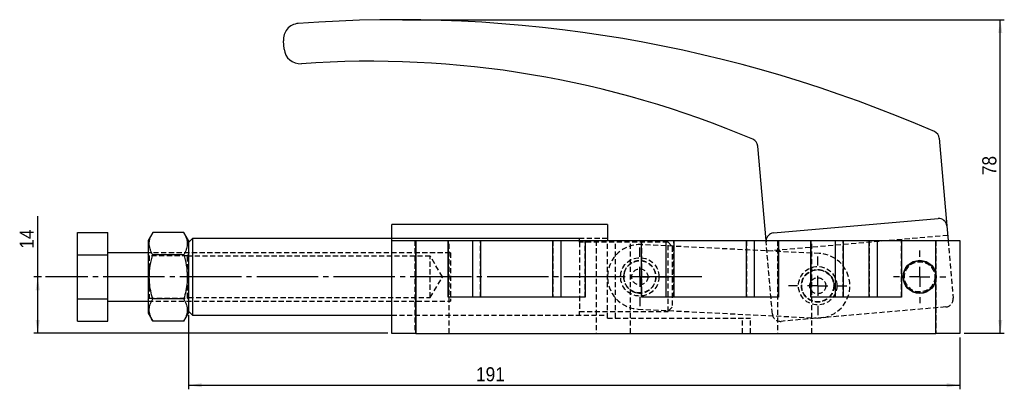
# Model space of a CAD drawing. Extents: x 29 to 410, y 8 to 283.
# Tile 2 of 3: x 29 to 274, y 192 to 283. Entities that reach past the tile are written whole.
import ezdxf

# ---------------------------------------------------------------- set-up
doc = ezdxf.new("R2010")
doc.units = 0
for name, pattern in [('SLD-MISTA-LONGA', [19.05, 15.24, -1.27, 1.27, -1.27]), ('SLD-SÓLIDA', [0]), ('SLD-TRACEJADA', [1.905, 1.27, -0.635])]:
    doc.linetypes.add(name, pattern=pattern)
doc.layers.get('0').update_dxf_attribs({"linetype": 'CONTINUOUS'})
doc.styles.add('SLDTEXTSTYLE0', font='GOTHIC.TTF', dxfattribs={"width": 0.913})
doc.dimstyles.new('SLDDIMSTYLE0', dxfattribs={"dimtxt": 3.5, "dimasz": 3.302, "dimexe": 0, "dimexo": 0.0625, "dimgap": 0.875, "dimtad": 1, "dimrnd": 1e-09, "dimzin": 12, "dimtxsty": 'SLDTEXTSTYLE0', "dimsah": 1, "dimcen": 0.09, "dimazin": 3, "dimtfac": 1, "dimtofl": 0, "dimtmove": 0, "dimatfit": 3, "dimtolj": 1, "dimtzin": 12})
doc.dimstyles.new('SLDDIMSTYLE1', dxfattribs={"dimtxt": 3.5, "dimasz": 3.302, "dimexe": 0, "dimexo": 0.0625, "dimgap": 0.875, "dimtad": 1, "dimdec": 0, "dimrnd": 1e-09, "dimzin": 12, "dimtxsty": 'SLDTEXTSTYLE0', "dimsah": 1, "dimcen": 0.09, "dimazin": 3, "dimtfac": 1, "dimtofl": 0, "dimtmove": 0, "dimatfit": 3, "dimtolj": 1, "dimtzin": 12})
doc.dimstyles.new('SLDDIMSTYLE2', dxfattribs={"dimtxt": 3.5, "dimasz": 3.302, "dimexe": 0, "dimexo": 0.0625, "dimgap": 0.875, "dimtad": 1, "dimdec": 0, "dimrnd": 1e-09, "dimzin": 12, "dimtxsty": 'SLDTEXTSTYLE0', "dimsah": 1, "dimcen": 0.09, "dimazin": 3, "dimtfac": 1, "dimtdec": 0, "dimtofl": 0, "dimtmove": 0, "dimatfit": 3, "dimtolj": 1, "dimtzin": 12})

# ---------------------------------------------------------------- blocks, each defined once
blk = doc.blocks.new('*D1')
for p, q in [((33.7, 219.62), (33.7, 234.65)), ((34.65, 219.62), (32.7, 219.62)), ((33.7, 205.62), (33.7, 219.62)), ((120.55, 205.62), (32.7, 205.62))]:
    blk.add_line(p, q)
for points in [[(33.7, 219.62), (33.19, 216.32), (34.21, 216.32)], [(33.7, 205.62), (34.21, 208.92), (33.19, 208.92)]]:
    blk.add_solid(points)
at = {"insert": (29.23, 226.63, 0.1), "char_height": 3.5, "attachment_point": 1, "rotation": 90, "style": 'SLDTEXTSTYLE0'}
blk.add_mtext('14', dxfattribs=at)
blk = doc.blocks.new('*D2')
for p, q in [((124.2, 283.38), (273.55, 283.38)), ((272.55, 205.62), (272.55, 283.38)), ((263.55, 205.62), (273.55, 205.62))]:
    blk.add_line(p, q)
for points in [[(272.55, 283.38), (272.04, 280.07), (273.06, 280.07)], [(272.55, 205.62), (273.06, 208.92), (272.04, 208.92)]]:
    blk.add_solid(points)
at = {"insert": (268.08, 244.84, 0.1), "char_height": 3.5, "attachment_point": 1, "rotation": 90, "style": 'SLDTEXTSTYLE0'}
blk.add_mtext('78', dxfattribs=at)
blk = doc.blocks.new('*D3')
for p, q in [((71.1, 210.09), (71.1, 191.75)), ((262.55, 204.62), (262.55, 191.75)), ((71.1, 192.75), (262.55, 192.75))]:
    blk.add_line(p, q)
for points in [[(71.1, 192.75), (74.4, 192.24), (74.4, 193.25)], [(262.55, 192.75), (259.25, 193.25), (259.25, 192.24)]]:
    blk.add_solid(points)
at = {"insert": (142.47, 197.22, 0.1), "char_height": 3.5, "attachment_point": 1, "style": 'SLDTEXTSTYLE0'}
blk.add_mtext('191', dxfattribs=at)
blk = doc.blocks.new('SW_CENTERMARKSYMBOL_0')
at = {"color": 0}
for p, q in [((0, 5), (0, 7.2625)), ((0, 0), (0, 2.5)), ((-5, 0), (-7.2625, 0)), ((0, 0), (-2.5, 0)), ((0, 0), (0, -2.5)), ((0, 0), (2.5, 0)), ((5, 0), (7.2625, 0)), ((0, -5), (0, -7.2625))]:
    blk.add_line(p, q, dxfattribs=at)
blk = doc.blocks.new('SW_CENTERMARKSYMBOL_1')
at = {"color": 0}
for p, q in [((0, 5), (0, 7.2625)), ((0, 0), (0, 2.5)), ((-5, 0), (-7.2625, 0)), ((0, 0), (-2.5, 0)), ((0, 0), (0, -2.5)), ((0, 0), (2.5, 0)), ((5, 0), (7.2625, 0)), ((0, -5), (0, -7.2625))]:
    blk.add_line(p, q, dxfattribs=at)
blk = doc.blocks.new('SW_CENTERMARKSYMBOL_2')
at = {"color": 0}
for p, q in [((0, 5), (0, 6.5)), ((0, 0), (0, 2.5)), ((-5, 0), (-6.5, 0)), ((0, 0), (-2.5, 0)), ((0, 0), (0, -2.5)), ((0, 0), (2.5, 0)), ((5, 0), (6.5, 0)), ((0, -5), (0, -6.5))]:
    blk.add_line(p, q, dxfattribs=at)

msp = doc.modelspace()

# ---------------------------------------------------------------- linework, layer by layer
at = {"color": 7, "linetype": 'SLD-SÓLIDA'}
for p, q in [((94.849, 276.11), (94.675, 278.111)), ((214.423, 228.618), (212.381, 252.056)), ((257.384, 253.981), (259.277, 232.25)), ((175.048, 232.618), (121.548, 232.618)), ((121.548, 228.618), (121.548, 232.618)), ((175.048, 232.618), (175.048, 228.618)), ((216.266, 230.51), (257.111, 234.068)), ((259.277, 232.25), (259.593, 228.618)), ((43.599, 230.588), (51.099, 230.588)), ((43.599, 225.103), (43.599, 230.588)), ((51.099, 225.103), (51.099, 230.588)), ((62.236, 230.588), (61.099, 228.618)), ((69.962, 230.588), (62.236, 230.588)), ((71.099, 228.618), (69.962, 230.588)), ((61.099, 228.618), (61.099, 219.618)), ((72.099, 229.143), (71.099, 228.143)), ((71.099, 228.618), (71.099, 219.618)), ((121.548, 229.143), (72.099, 229.143)), ((72.099, 229.143), (72.099, 210.093)), ((121.548, 205.618), (121.548, 228.618)), ((121.548, 228.618), (127.548, 228.618)), ((127.548, 228.618), (127.548, 205.618)), ((127.548, 228.618), (135.548, 228.618)), ((135.548, 214.618), (135.548, 228.618)), ((135.548, 228.618), (141.548, 228.618)), ((141.548, 228.618), (141.548, 214.618)), ((141.548, 228.618), (143.548, 228.618)), ((143.548, 228.618), (143.548, 214.618)), ((143.548, 228.618), (161.548, 228.618)), ((161.548, 214.618), (161.548, 228.618)), ((161.548, 228.618), (163.548, 228.618)), ((163.548, 214.618), (163.548, 228.618)), ((163.548, 228.618), (169.548, 228.618)), ((169.548, 228.618), (169.548, 214.618)), ((169.548, 228.618), (183.548, 228.618)), ((183.548, 214.618), (183.548, 228.618)), ((183.548, 228.618), (189.548, 228.618)), ((189.548, 228.618), (189.548, 214.618)), ((189.548, 228.618), (191.548, 228.618)), ((191.548, 228.618), (191.548, 214.618)), ((191.548, 228.618), (209.548, 228.618)), ((209.548, 214.618), (209.548, 228.618)), ((209.548, 228.618), (211.548, 228.618)), ((211.548, 214.618), (211.548, 228.618)), ((211.548, 228.618), (217.548, 228.618)), ((217.548, 228.618), (217.548, 214.618)), ((217.548, 228.618), (225.548, 228.618)), ((225.548, 214.618), (225.548, 228.618)), ((225.548, 228.618), (231.548, 228.618)), ((231.548, 228.618), (231.548, 214.618)), ((231.548, 228.618), (233.548, 228.618)), ((233.548, 228.618), (233.548, 214.618)), ((233.548, 228.618), (240.048, 228.618)), ((240.048, 214.618), (240.048, 228.618)), ((240.048, 228.618), (242.048, 228.618)), ((242.048, 214.618), (242.048, 228.618)), ((242.048, 228.618), (248.048, 228.618)), ((248.048, 228.618), (248.048, 214.618)), ((248.048, 228.618), (256.548, 228.618)), ((256.548, 219.618), (256.548, 228.618)), ((256.548, 228.618), (262.548, 228.618)), ((262.548, 228.618), (262.548, 205.618)), ((43.599, 214.133), (43.599, 225.103)), ((43.599, 225.103), (51.099, 225.103)), ((61.099, 225.618), (51.099, 225.618)), ((51.099, 214.133), (51.099, 225.103)), ((69.962, 225.103), (62.236, 225.103)), ((61.099, 219.618), (61.099, 210.618)), ((71.099, 219.618), (71.099, 210.618)), ((256.548, 205.618), (256.548, 219.618)), ((43.599, 214.133), (51.099, 214.133)), ((43.599, 208.648), (43.599, 214.133)), ((51.099, 208.648), (51.099, 214.133)), ((51.099, 213.618), (61.099, 213.618)), ((69.962, 214.133), (62.236, 214.133)), ((169.548, 214.618), (135.548, 214.618)), ((217.548, 214.618), (183.548, 214.618)), ((248.048, 214.618), (225.548, 214.618)), ((61.099, 210.618), (62.236, 208.648)), ((69.962, 208.648), (71.099, 210.618)), ((71.099, 211.093), (72.099, 210.093)), ((43.599, 208.648), (51.099, 208.648)), ((69.962, 208.648), (62.236, 208.648)), ((72.099, 210.093), (121.548, 210.093)), ((127.548, 205.618), (121.548, 205.618)), ((127.548, 205.618), (256.548, 205.618)), ((262.548, 205.618), (256.548, 205.618))]:
    msp.add_line(p, q, dxfattribs=at)
at = {"color": 7, "linetype": 'SLD-TRACEJADA'}
for p, q in [((214.647, 226.052), (259.477, 229.958)), ((168.099, 229.143), (121.548, 229.143)), ((175.048, 229.143), (121.548, 229.143)), ((127.298, 228.618), (127.298, 205.618)), ((127.548, 205.618), (127.548, 228.618)), ((135.548, 228.618), (135.548, 214.618)), ((135.798, 205.618), (135.798, 228.618)), ((143.548, 214.618), (143.548, 228.618)), ((161.548, 228.618), (161.548, 214.618)), ((168.099, 228.239), (168.099, 229.143)), ((190.099, 228.239), (168.099, 228.239)), ((168.099, 228.239), (168.099, 210.997)), ((169.548, 214.618), (169.548, 228.618)), ((172.298, 228.618), (172.298, 205.618)), ((175.048, 209.418), (175.048, 228.618)), ((177.048, 209.418), (177.048, 228.618)), ((180.798, 205.618), (180.798, 228.618)), ((227.643, 225.403), (183.498, 227.608)), ((183.548, 228.618), (183.548, 214.618)), ((190.099, 210.997), (190.099, 228.239)), ((190.099, 228.239), (191.099, 227.119)), ((191.548, 214.618), (191.548, 228.618)), ((209.548, 228.618), (209.548, 214.618)), ((214.447, 228.344), (214.423, 228.618)), ((214.442, 228.618), (214.447, 228.344)), ((216.009, 210.412), (214.447, 228.344)), ((217.298, 228.618), (217.298, 205.618)), ((217.548, 214.618), (217.548, 228.618)), ((225.548, 228.618), (225.548, 214.618)), ((225.798, 205.618), (225.798, 228.618)), ((233.548, 214.618), (233.548, 228.618)), ((240.048, 228.618), (240.048, 214.618)), ((248.048, 214.618), (248.048, 228.618)), ((256.548, 228.618), (256.548, 219.618)), ((259.593, 228.618), (260.839, 214.318)), ((136.099, 225.618), (61.099, 225.618)), ((61.366, 224.868), (61.099, 225.249)), ((61.366, 224.868), (61.366, 214.368)), ((70.832, 224.868), (61.366, 224.868)), ((71.099, 225.249), (70.832, 224.868)), ((70.832, 219.618), (70.832, 224.868)), ((136.099, 225.618), (136.099, 213.618)), ((191.099, 227.119), (191.099, 212.116)), ((131.099, 224.718), (71.099, 224.718)), ((131.099, 214.518), (131.099, 224.718)), ((134.163, 219.618), (131.099, 224.718)), ((70.832, 214.368), (70.832, 219.618)), ((131.099, 214.518), (134.163, 219.618)), ((256.548, 219.618), (256.548, 205.618)), ((182.596, 215.65), (183.099, 215.618)), ((182.897, 215.573), (183.44, 215.582)), ((183.099, 215.618), (183.307, 215.623)), ((61.099, 213.986), (61.366, 214.368)), ((61.099, 213.618), (136.099, 213.618)), ((61.366, 214.368), (70.832, 214.368)), ((70.832, 214.368), (71.099, 213.986)), ((71.099, 214.518), (131.099, 214.518)), ((168.099, 210.997), (190.099, 210.997)), ((168.099, 210.093), (168.099, 210.997)), ((182.7, 211.628), (226.845, 209.423)), ((191.099, 212.116), (190.099, 210.997)), ((259.021, 212.152), (218.175, 208.593)), ((121.548, 210.093), (168.099, 210.093)), ((121.548, 210.093), (175.048, 210.093)), ((175.048, 209.418), (177.048, 209.418)), ((177.048, 209.418), (210.548, 209.418)), ((208.548, 205.618), (208.548, 209.418)), ((210.548, 205.618), (210.548, 209.418))]:
    msp.add_line(p, q, dxfattribs=at)
at = {"linetype": 'SLD-MISTA-LONGA'}
msp.add_line((198.528, 219.618), (35.651, 219.618), dxfattribs=at)
at = {"color": 7, "linetype": 'SLD-TRACEJADA', "flags": 128}
for points in [[(179.235, 220.651), (179.121, 220.036), (179.114, 219.276)], [(181.297, 215.991), (182.06, 215.703), (182.897, 215.573)]]:
    msp.add_lwpolyline(points, dxfattribs=at)
at = {"color": 7, "linetype": 'SLD-TRACEJADA'}
for centre, radius in [((183.099, 219.618), 4.763), ((183.099, 219.618), 3.969), ((252.548, 219.618), 3.75), ((183.099, 219.618), 2), ((227.244, 217.413), 4.763), ((227.244, 217.413), 4.05), ((227.244, 217.413), 4), ((227.244, 217.413), 3.969), ((227.244, 217.413), 2)]:
    msp.add_circle(centre, radius, dxfattribs=at)
at = {"color": 7, "linetype": 'SLD-SÓLIDA'}
for radius in [4.1, 4]:
    msp.add_circle((252.548, 219.618), radius, dxfattribs=at)
for centre, radius, start, end in [((98.66, 278.458), 4, 94.28235, 184.97962), ((123.204, -49.32), 332.695, 66.43902, 94.28235), ((98.834, 276.457), 4, 184.97962, 274.0499), ((116.244, 30.556), 242.517, 66.95696, 94.0499), ((255.391, 253.807), 2, 4.97962, 66.43902), ((210.388, 251.882), 2, 4.97962, 66.95696), ((257.285, 232.076), 2, 4.97962, 94.97962), ((216.439, 228.517), 2, 94.97962, 177.11386)]:
    msp.add_arc(centre, radius, start, end, dxfattribs=at)
at = {"color": 7, "linetype": 'SLD-TRACEJADA'}
for centre, radius, start, end in [((183.099, 219.618), 8, 87.14082, 267.14082), ((227.244, 217.413), 8, 267.14082, 87.14082), ((183.099, 219.618), 4.05, 146.79088, 189.0335), ((258.847, 214.144), 2, 274.97962, 4.97962), ((218.002, 210.585), 2, 184.97962, 274.97962)]:
    msp.add_arc(centre, radius, start, end, dxfattribs=at)
at = {"color": 7, "linetype": 'SLD-SÓLIDA'}
for points, knots in [([(62.236, 225.103), (62.107, 225.339), (61.849, 225.813), (61.572, 226.542), (61.403, 227.286), (61.371, 228.002), (61.456, 228.681), (61.632, 229.32), (61.89, 229.957), (62.121, 230.377), (62.236, 230.588)], [0, 0, 0, 0, 0.132029, 0.2645724, 0.3992759, 0.5350053, 0.6498894, 0.7654043, 0.8825071, 1, 1, 1, 1]), ([(69.962, 230.588), (70.091, 230.351), (70.349, 229.877), (70.626, 229.148), (70.795, 228.405), (70.827, 227.689), (70.742, 227.01), (70.566, 226.37), (70.308, 225.733), (70.077, 225.313), (69.962, 225.103)], [0, 0, 0, 0, 0.132029, 0.2645724, 0.3992759, 0.5350053, 0.6498894, 0.7654043, 0.8825071, 1, 1, 1, 1]), ([(62.236, 214.133), (62.057, 214.807), (61.697, 216.162), (61.369, 218.476), (61.373, 221.078), (61.76, 223.365), (62.124, 224.695), (62.236, 225.103)], [0, 0, 0, 0, 0.1879053, 0.3775305, 0.6283841, 0.8860141, 1, 1, 1, 1]), ([(69.962, 225.103), (70.019, 224.899), (70.134, 224.492), (70.462, 223.178), (70.825, 221.103), (70.832, 218.507), (70.503, 216.169), (70.143, 214.814), (69.962, 214.133)], [0, 0, 0, 0, 0.0569804, 0.113994, 0.3651943, 0.6224705, 0.8102131, 1, 1, 1, 1]), ([(62.236, 208.648), (62.107, 208.885), (61.849, 209.359), (61.572, 210.087), (61.403, 210.831), (61.371, 211.547), (61.456, 212.226), (61.632, 212.865), (61.89, 213.503), (62.121, 213.923), (62.236, 214.133)], [0, 0, 0, 0, 0.132029, 0.2645724, 0.3992759, 0.5350053, 0.6498894, 0.7654043, 0.8825071, 1, 1, 1, 1]), ([(69.962, 214.133), (70.091, 213.897), (70.349, 213.423), (70.626, 212.694), (70.795, 211.95), (70.827, 211.234), (70.742, 210.555), (70.566, 209.916), (70.308, 209.279), (70.077, 208.859), (69.962, 208.648)], [0, 0, 0, 0, 0.132029, 0.2645724, 0.3992759, 0.5350053, 0.6498894, 0.7654043, 0.8825071, 1, 1, 1, 1])]:
    msp.add_open_spline(points, degree=3, knots=knots, dxfattribs=at)
at = {"color": 7, "linetype": 'SLD-TRACEJADA'}
msp.add_open_spline([(179.099, 219.618), (179.14, 220.047), (179.221, 220.904), (179.847, 222.057), (180.628, 222.819), (181.413, 223.267), (182.058, 223.5), (182.735, 223.62), (183.597, 223.627), (184.64, 223.379), (185.734, 222.719), (186.45, 221.883), (186.851, 221.061), (187.102, 220.194), (187.133, 219.08), (186.757, 217.845), (186.021, 216.783), (185.13, 216.12), (184.279, 215.775), (183.403, 215.586), (182.305, 215.629), (181.11, 216.073), (180.272, 216.73), (179.729, 217.427), (179.405, 218.032), (179.188, 218.691), (179.106, 219.226), (179.1, 219.539), (179.099, 219.618)], degree=3, knots=[0, 0, 0, 0, 0.05054441, 0.10099946, 0.15380532, 0.18118699, 0.20943927, 0.23544328, 0.26233442, 0.31092379, 0.36058934, 0.4145206, 0.44176849, 0.46991355, 0.52153237, 0.57056665, 0.62115387, 0.675408, 0.70257488, 0.73066237, 0.78138475, 0.829712, 0.88099076, 0.90822928, 0.93628029, 0.96299608, 0.99061033, 1, 1, 1, 1], dxfattribs=at)

# ---------------------------------------------------------------- block references
for name, p in [('SW_CENTERMARKSYMBOL_0', (183.099, 219.618)), ('SW_CENTERMARKSYMBOL_2', (252.548, 219.618)), ('SW_CENTERMARKSYMBOL_1', (227.244, 217.413))]:
    msp.add_blockref(name, p)

# ---------------------------------------------------------------- dimensions: what is measured, and where the dimension line sits
for base, p1, p2, dimstyle, picture, middle in [((272.548, 283.376), (262.548, 205.618), (123.204, 283.376), 'SLDDIMSTYLE1', '*D2', (272.548, 248.845)), ((33.7, 219.618), (121.548, 205.618), (35.651, 219.618), 'SLDDIMSTYLE0', '*D1', (33.7, 230.643))]:
    dim = msp.add_linear_dim(base=base, p1=p1, p2=p2, angle=90, dimstyle=dimstyle)
    dim.commit()
    dim.dimension.update_dxf_attribs({"geometry": picture, "text_midpoint": middle, "dimtype": 160})
dim = msp.add_linear_dim(base=(262.548, 192.745), p1=(71.099, 211.093), p2=(262.548, 205.618), dimstyle='SLDDIMSTYLE2')
dim.commit()
dim.dimension.update_dxf_attribs({"geometry": '*D3', "text_midpoint": (147.768, 192.745), "dimtype": 160})

doc.saveas('drawing.dxf')
